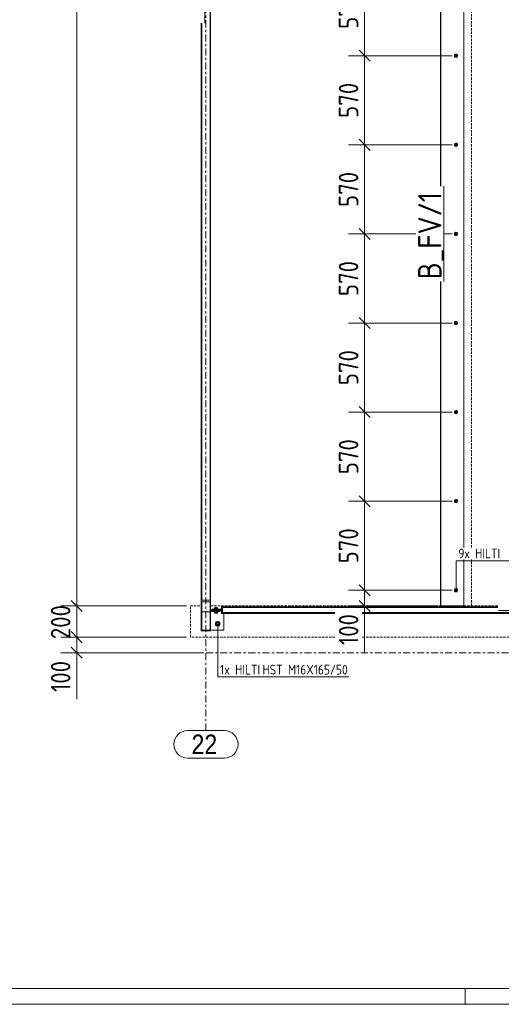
# Model space of a CAD drawing. Header units: millimetres. Extents: x 2063 to 3250, y -90 to 749.
# Tile 2 of 14: x 2376 to 2500, y -90 to 162. Entities that reach past the tile are written whole.
import ezdxf

# ---------------------------------------------------------------- set-up
doc = ezdxf.new("R2010")
doc.units = ezdxf.units.MM
doc.header["$LTSCALE"] = 0.6
for name, pattern in [('VERDECKT2', [1.5, 1, -0.5]), ('XKITLINE00', [0]), ('XKITLINE03', [6, 3, -1, 1, -1])]:
    doc.linetypes.add(name, pattern=pattern)
for name, color, linetype, lineweight in [('Bolt', 7, 'Continuous', 0), ('BoltMark', 3, 'Continuous', 0), ('DrawingSheet', 5, 'Continuous', 0), ('Part', 2, 'Continuous', 0), ('PartMark', 3, 'Continuous', 0), ('S-GRID', 1, 'Continuous', 0), ('Z-DIMENSIONS', 1, 'Continuous', 0)]:
    doc.layers.add(name, color=color, linetype=linetype, lineweight=lineweight)
doc.styles.add('ARIAL', font='ARIAL.TTF')
doc.styles.add('ISOCPEUR', font='ISOCPEUR.TTF')

msp = doc.modelspace()

# ---------------------------------------------------------------- linework, layer by layer
at = {"layer": 'Bolt', "color": 3, "linetype": 'XKITLINE00', "lineweight": 0}
for p, q in [((2488, 153.17), (2487.68, 152.98)), ((2487.68, 152.98), (2487.68, 152.62)), ((2487.68, 152.62), (2488, 152.43)), ((2488.32, 152.98), (2488, 153.17)), ((2488, 152.43), (2488.32, 152.62)), ((2488.32, 152.62), (2488.32, 152.98)), ((2488, 130.37), (2487.68, 130.18)), ((2487.68, 130.18), (2487.68, 129.82)), ((2487.68, 129.82), (2488, 129.63)), ((2488.32, 130.18), (2488, 130.37)), ((2488, 129.63), (2488.32, 129.82)), ((2488.32, 129.82), (2488.32, 130.18)), ((2488, 107.57), (2487.68, 107.38)), ((2487.68, 107.38), (2487.68, 107.02)), ((2487.68, 107.02), (2488, 106.83)), ((2488.32, 107.38), (2488, 107.57)), ((2488, 106.83), (2488.32, 107.02)), ((2488.32, 107.02), (2488.32, 107.38)), ((2488, 84.77), (2487.68, 84.58)), ((2487.68, 84.58), (2487.68, 84.22)), ((2487.68, 84.22), (2488, 84.03)), ((2488.32, 84.58), (2488, 84.77)), ((2488, 84.03), (2488.32, 84.22)), ((2488.32, 84.22), (2488.32, 84.58)), ((2488, 61.97), (2487.68, 61.78)), ((2487.68, 61.78), (2487.68, 61.42)), ((2487.68, 61.42), (2488, 61.23)), ((2488.32, 61.78), (2488, 61.97)), ((2488, 61.23), (2488.32, 61.42)), ((2488.32, 61.42), (2488.32, 61.78)), ((2488, 39.17), (2487.68, 38.98)), ((2487.68, 38.98), (2487.68, 38.62)), ((2487.68, 38.62), (2488, 38.43)), ((2488.32, 38.98), (2488, 39.17)), ((2488, 38.43), (2488.32, 38.62)), ((2488.32, 38.62), (2488.32, 38.98)), ((2488, 16.37), (2487.68, 16.18)), ((2487.68, 16.18), (2487.68, 15.82)), ((2487.68, 15.82), (2488, 15.63)), ((2488.32, 16.18), (2488, 16.37)), ((2488, 15.63), (2488.32, 15.82)), ((2488.32, 15.82), (2488.32, 16.18)), ((2426.12, 11.03), (2426.17, 11.08)), ((2426.18, 10.96), (2426.12, 11.03)), ((2426.12, 10.93), (2426.12, 11.03)), ((2426.16, 10.98), (2426.12, 10.93)), ((2426.12, 10.93), (2426.18, 10.86)), ((2426.12, 10.55), (2426.13, 10.56)), ((2426.13, 10.56), (2426.12, 10.46)), ((2426.18, 10.48), (2426.12, 10.55)), ((2426.12, 10.45), (2426.12, 10.55)), ((2426.12, 10.46), (2426.12, 10.45)), ((2426.12, 10.46), (2427.08, 10.46)), ((2426.12, 10.45), (2426.18, 10.38)), ((2427.07, 10.56), (2426.13, 10.56)), ((2426.17, 11.08), (2426.16, 10.98)), ((2426.16, 10.98), (2427.04, 10.98)), ((2426.17, 11.08), (2426.18, 11.1)), ((2427.03, 11.08), (2426.17, 11.08)), ((2426.18, 11.1), (2426.22, 11.11)), ((2426.36, 10.9), (2426.18, 10.96)), ((2426.18, 10.86), (2426.36, 10.81)), ((2426.36, 10.43), (2426.18, 10.48)), ((2426.18, 10.38), (2426.36, 10.33)), ((2426.6, 11.54), (2426.22, 11.47)), ((2426.39, 11.5), (2426.22, 11.16)), ((2426.22, 11.47), (2426.22, 10.96)), ((2426.6, 11.28), (2426.22, 11.34)), ((2426.22, 10.96), (2426.6, 10.9)), ((2426.24, 10.46), (2426.24, 10.11)), ((2426.6, 10.33), (2426.24, 10.39)), ((2426.96, 10.14), (2426.24, 10.14)), ((2426.24, 10.11), (2426.6, 10.04)), ((2426.32, 10.93), (2426.33, 10.96)), ((2426.33, 10.91), (2426.32, 10.93)), ((2426.32, 10.74), (2426.32, 10.93)), ((2426.32, 10.74), (2426.33, 10.76)), ((2426.33, 10.76), (2426.32, 10.74)), ((2426.33, 10.71), (2426.32, 10.74)), ((2426.32, 10.74), (2426.33, 10.71)), ((2426.32, 10.55), (2426.32, 10.74)), ((2426.33, 10.56), (2426.32, 10.55)), ((2426.32, 10.55), (2426.33, 10.52)), ((2426.33, 10.96), (2426.37, 10.98)), ((2426.37, 10.88), (2426.33, 10.91)), ((2426.33, 10.76), (2426.34, 10.77)), ((2426.34, 10.77), (2426.33, 10.7)), ((2426.34, 10.77), (2426.33, 10.76)), ((2426.37, 10.69), (2426.33, 10.71)), ((2426.33, 10.7), (2426.33, 10.56)), ((2426.33, 10.52), (2426.37, 10.5)), ((2426.37, 10.98), (2426.34, 10.77)), ((2426.86, 10.77), (2426.34, 10.77)), ((2426.36, 11.52), (2426.39, 11.56)), ((2426.39, 11.49), (2426.36, 11.52)), ((2426.36, 10.45), (2426.36, 11.52)), ((2426.6, 10.89), (2426.36, 10.9)), ((2426.39, 10.82), (2426.36, 10.46)), ((2426.36, 10.81), (2426.6, 10.79)), ((2426.36, 10.46), (2426.36, 10.45)), ((2426.36, 10.45), (2426.39, 10.42)), ((2426.6, 10.41), (2426.36, 10.43)), ((2426.36, 10.33), (2426.6, 10.31)), ((2426.37, 10.98), (2426.38, 10.98)), ((2426.83, 10.98), (2426.37, 10.98)), ((2426.44, 10.86), (2426.37, 10.88)), ((2426.44, 10.67), (2426.37, 10.69)), ((2426.37, 10.5), (2426.44, 10.48)), ((2426.39, 11.56), (2426.48, 11.58)), ((2426.81, 11.5), (2426.39, 11.5)), ((2426.48, 11.46), (2426.39, 11.49)), ((2426.48, 11.12), (2426.39, 10.82)), ((2426.39, 10.42), (2426.48, 10.39)), ((2426.51, 10.85), (2426.44, 10.86)), ((2426.51, 10.66), (2426.44, 10.67)), ((2426.44, 10.48), (2426.51, 10.47)), ((2426.48, 11.58), (2426.6, 11.59)), ((2426.6, 11.45), (2426.48, 11.46)), ((2426.6, 11.23), (2426.48, 11.12)), ((2426.48, 10.39), (2426.6, 10.38)), ((2426.6, 10.85), (2426.51, 10.85)), ((2426.6, 10.66), (2426.51, 10.66)), ((2426.51, 10.47), (2426.6, 10.47)), ((2426.6, 11.59), (2426.72, 11.58)), ((2426.98, 11.47), (2426.6, 11.54)), ((2426.72, 11.46), (2426.6, 11.45)), ((2426.98, 11.34), (2426.6, 11.28)), ((2426.6, 10.9), (2426.6, 11.28)), ((2426.72, 11.12), (2426.6, 11.23)), ((2426.6, 10.9), (2426.98, 10.96)), ((2426.84, 10.9), (2426.6, 10.89)), ((2426.69, 10.85), (2426.6, 10.85)), ((2426.6, 10.79), (2426.84, 10.81)), ((2426.69, 10.66), (2426.6, 10.66)), ((2426.6, 10.47), (2426.69, 10.47)), ((2426.84, 10.43), (2426.6, 10.41)), ((2426.6, 10.38), (2426.72, 10.39)), ((2426.96, 10.39), (2426.6, 10.33)), ((2426.6, 10.31), (2426.84, 10.33)), ((2426.6, 10.04), (2426.6, 10.33)), ((2426.6, 10.04), (2426.96, 10.11)), ((2426.76, 10.86), (2426.69, 10.85)), ((2426.76, 10.67), (2426.69, 10.66)), ((2426.69, 10.47), (2426.76, 10.48)), ((2426.72, 11.58), (2426.81, 11.56)), ((2426.81, 11.49), (2426.72, 11.46)), ((2426.81, 10.82), (2426.72, 11.12)), ((2426.72, 10.39), (2426.81, 10.42)), ((2426.83, 10.88), (2426.76, 10.86)), ((2426.83, 10.69), (2426.76, 10.67)), ((2426.76, 10.48), (2426.83, 10.5)), ((2426.81, 11.56), (2426.84, 11.52)), ((2426.84, 11.52), (2426.81, 11.49)), ((2426.98, 11.16), (2426.81, 11.5)), ((2426.84, 10.46), (2426.81, 10.82)), ((2426.81, 10.42), (2426.84, 10.45)), ((2426.82, 10.98), (2426.83, 10.98)), ((2426.83, 10.98), (2426.87, 10.96)), ((2426.86, 10.77), (2426.83, 10.98)), ((2426.87, 10.91), (2426.83, 10.88)), ((2426.87, 10.71), (2426.83, 10.69)), ((2426.83, 10.5), (2426.87, 10.52)), ((2426.84, 10.45), (2426.84, 11.52)), ((2427.02, 10.96), (2426.84, 10.9)), ((2426.84, 10.81), (2427.02, 10.86)), ((2427.02, 10.48), (2426.84, 10.43)), ((2426.84, 10.45), (2426.84, 10.46)), ((2426.84, 10.33), (2427.02, 10.38)), ((2426.86, 10.77), (2426.87, 10.76)), ((2426.87, 10.76), (2426.86, 10.77)), ((2426.87, 10.96), (2426.88, 10.93)), ((2426.88, 10.93), (2426.87, 10.91)), ((2426.87, 10.76), (2426.88, 10.74)), ((2426.88, 10.74), (2426.87, 10.76)), ((2426.88, 10.74), (2426.87, 10.71)), ((2426.87, 10.71), (2426.88, 10.74)), ((2426.87, 10.56), (2426.87, 10.7)), ((2426.88, 10.55), (2426.87, 10.56)), ((2426.87, 10.52), (2426.88, 10.55)), ((2426.88, 10.74), (2426.88, 10.93)), ((2426.88, 10.55), (2426.88, 10.74)), ((2426.96, 10.46), (2426.96, 10.11)), ((2426.98, 11.47), (2426.98, 10.96)), ((2426.98, 11.11), (2427.02, 11.1)), ((2427.02, 11.1), (2427.03, 11.08)), ((2427.08, 11.03), (2427.02, 10.96)), ((2427.02, 10.86), (2427.08, 10.93)), ((2427.08, 10.55), (2427.02, 10.48)), ((2427.02, 10.38), (2427.08, 10.45)), ((2427.03, 11.08), (2427.08, 11.03)), ((2427.04, 10.98), (2427.03, 11.08)), ((2427.08, 10.93), (2427.04, 10.98)), ((2427.07, 10.56), (2427.08, 10.55)), ((2427.08, 10.46), (2427.07, 10.56)), ((2427.08, 10.93), (2427.08, 11.03)), ((2427.08, 10.45), (2427.08, 10.55)), ((2427.08, 10.45), (2427.08, 10.46)), ((2426.52, 7.67), (2427, 7.94)), ((2426.52, 7.11), (2426.52, 7.67)), ((2427, 7.94), (2427.48, 7.67)), ((2427.48, 7.67), (2427.48, 7.11)), ((2427, 6.83), (2426.52, 7.11)), ((2427.48, 7.11), (2427, 6.83))]:
    msp.add_line(p, q, dxfattribs=at)
for centre, radius, start, end in [((2488, 152.8), 0.42, 120, 300), ((2488, 152.8), 0.42, 300, 120), ((2488, 152.8), 0.2, 120, 300), ((2488, 152.8), 0.2, 300, 120), ((2488, 130), 0.42, 120, 300), ((2488, 130), 0.42, 300, 120), ((2488, 130), 0.2, 120, 300), ((2488, 130), 0.2, 300, 120), ((2488, 107.2), 0.42, 120, 300), ((2488, 107.2), 0.42, 300, 120), ((2488, 107.2), 0.2, 120, 300), ((2488, 107.2), 0.2, 300, 120), ((2488, 84.4), 0.42, 120, 300), ((2488, 84.4), 0.42, 300, 120), ((2488, 84.4), 0.2, 120, 300), ((2488, 84.4), 0.2, 300, 120), ((2488, 61.6), 0.42, 120, 300), ((2488, 61.6), 0.42, 300, 120), ((2488, 61.6), 0.2, 120, 300), ((2488, 61.6), 0.2, 300, 120), ((2488, 38.8), 0.42, 120, 300), ((2488, 38.8), 0.42, 300, 120), ((2488, 38.8), 0.2, 120, 300), ((2488, 38.8), 0.2, 300, 120), ((2488, 16), 0.42, 120, 300), ((2488, 16), 0.42, 300, 120), ((2488, 16), 0.2, 120, 300), ((2488, 16), 0.2, 300, 120), ((2427, 7.39), 0.6, 120, 300), ((2427, 7.39), 0.32, 30, 210), ((2427, 7.39), 0.6, 300, 120), ((2427, 7.39), 0.32, 210, 30)]:
    msp.add_arc(centre, radius, start, end, dxfattribs=at)
at = {"layer": 'BoltMark', "color": 4, "linetype": 'XKITLINE00', "lineweight": 0}
for p, q in [((2488, 23.57), (2526.47, 23.57)), ((2488, 16), (2488, 23.57)), ((2427, 7.39), (2427, -6.17)), ((2427, -6.17), (2460.53, -6.17))]:
    msp.add_line(p, q, dxfattribs=at)
at = {"layer": 'DrawingSheet', "color": 3, "linetype": 'XKITLINE00', "lineweight": 0}
msp.add_line((2067.33, -85.96), (3246.33, -85.96), dxfattribs=at)
at = {"layer": 'DrawingSheet', "color": 2, "linetype": 'XKITLINE00', "lineweight": 0}
for p, q in [((2490.33, -89.96), (2490.33, -85.96)), ((2063.33, -89.96), (3250.33, -89.96))]:
    msp.add_line(p, q, dxfattribs=at)
at = {"layer": 'Part', "color": 2, "linetype": 'XKITLINE00', "lineweight": 0}
for p, q in [((2425.08, 339.4), (2425.08, 13.49)), ((2425.2, 13.49), (2425.2, 339.4)), ((2484, 202.4), (2484, 119.4)), ((2484.12, 119.4), (2484.12, 202.4)), ((2490, 26.97), (2490, 186.97)), ((2422.8, 13.49), (2422.8, 161.13)), ((2422.92, 161.13), (2422.92, 13.49)), ((2484, 95), (2484, 12)), ((2484.12, 12), (2484.12, 95)), ((2490, 12), (2490, 23.87)), ((2422.8, 5.8), (2422.8, 13.49)), ((2422.8, 13.49), (2425.2, 13.49)), ((2422.92, 13.49), (2422.8, 13.49)), ((2425.08, 13.08), (2422.92, 13.08)), ((2422.92, 13.08), (2422.92, 5.8)), ((2425.08, 13.49), (2425.2, 13.49)), ((2425.08, 5.8), (2425.08, 13.08)), ((2425.2, 5.8), (2425.2, 13.49)), ((2422.92, 10.46), (2425.08, 10.46)), ((2425.2, 11), (2425.6, 11)), ((2425.2, 10.56), (2425.2, 10.77)), ((2425.2, 10.77), (2427.6, 10.77)), ((2425.2, 10.56), (2427.6, 10.56)), ((2425.6, 11.16), (2425.6, 10.77)), ((2425.6, 11.16), (2428, 11.16)), ((2425.6, 10.98), (2428, 10.98)), ((2425.6, 10.77), (2428, 10.77)), ((2427.6, 10.56), (2427.6, 10.77)), ((2428.2, 11.75), (2428, 11.75)), ((2428, 11.75), (2428, 10.04)), ((2428, 11.71), (2428.2, 11.71)), ((2428, 10.77), (2428, 10.98)), ((2428.2, 11.75), (2498.67, 11.75)), ((2428.2, 11.59), (2428.2, 11.75)), ((2428.2, 10.04), (2428.2, 11.75)), ((2428.2, 11.71), (2498.67, 11.71)), ((2498.67, 11.59), (2428.2, 11.59)), ((2428.2, 10.3), (2457, 10.3)), ((2428.2, 10.04), (2428.2, 10.16)), ((2457, 10.16), (2428.2, 10.16)), ((2464, 10.3), (2523.8, 10.3)), ((2523.8, 10.16), (2464, 10.16)), ((2484, 12), (2490, 12)), ((2428, 10.04), (2428.2, 10.04)), ((2428.2, 10.04), (2457, 10.04)), ((2428.6, 5.8), (2428.6, 10.04)), ((2464, 10.04), (2523.8, 10.04)), ((2422.92, 5.8), (2422.8, 5.8)), ((2422.8, 5.6), (2422.8, 5.8)), ((2422.8, 5.8), (2425.2, 5.8)), ((2422.8, 5.6), (2425.2, 5.6)), ((2425.08, 5.8), (2425.2, 5.8)), ((2425.2, 5.8), (2428.6, 5.8)), ((2425.2, 5.6), (2425.2, 5.8))]:
    msp.add_line(p, q, dxfattribs=at)
at = {"layer": 'Part', "color": 4, "linetype": 'VERDECKT2', "lineweight": 0}
for p, q in [((2492, 26.97), (2492, 186.97)), ((2492, 12), (2492, 23.87)), ((2420, 4), (2420, 12)), ((2420, 12), (2422.8, 12)), ((2425.2, 12), (2484, 12)), ((2490, 12), (2498.67, 12)), ((2490, 12), (2492, 12)), ((2457, 4), (2420, 4)), ((2840, 4), (2464, 4))]:
    msp.add_line(p, q, dxfattribs=at)
at = {"layer": 'PartMark', "color": 1, "linetype": 'XKITLINE00', "lineweight": 0}
for p, q in [((2423.7, 161.13), (2423.7, 189.14)), ((2484.9, 95), (2484.9, 119.4)), ((2498.87, 10.85), (2521.21, 10.85))]:
    msp.add_line(p, q, dxfattribs=at)
at = {"layer": 'S-GRID', "color": 1, "linetype": 'XKITLINE03', "lineweight": 0}
for p, q in [((2424, -19.93), (2424, 697.28)), ((2398.84, 0), (2582.69, 0))]:
    msp.add_line(p, q, dxfattribs=at)
at = {"layer": 'S-GRID', "color": 1, "linetype": 'XKITLINE00', "lineweight": 0}
for p, q in [((2419.29, -19.93), (2428.71, -19.93)), ((2419.29, -26.93), (2428.71, -26.93))]:
    msp.add_line(p, q, dxfattribs=at)
for centre, start, end in [((2419.29, -23.43), 90, 270), ((2428.71, -23.43), 270, 90)]:
    msp.add_arc(centre, 3.5, start, end, dxfattribs=at)
at = {"layer": 'Z-DIMENSIONS', "color": 7, "linetype": 'XKITLINE00', "lineweight": 0}
for p, q in [((2390.91, 12), (2390.91, 668)), ((2464.6, 152.8), (2464.6, 175.6)), ((2463.18, 154.21), (2466.01, 151.39)), ((2463.18, 154.21), (2466.01, 151.39)), ((2487, 152.8), (2460.5, 152.8)), ((2487, 152.8), (2460.5, 152.8)), ((2464.6, 130), (2464.6, 152.8)), ((2463.18, 131.41), (2466.01, 128.59)), ((2463.18, 131.41), (2466.01, 128.59)), ((2487, 130), (2460.5, 130)), ((2487, 130), (2460.5, 130)), ((2464.6, 107.2), (2464.6, 130)), ((2463.18, 108.61), (2466.01, 105.79)), ((2463.18, 108.61), (2466.01, 105.79)), ((2477.7, 107.2), (2460.5, 107.2)), ((2477.7, 107.2), (2460.5, 107.2)), ((2464.6, 84.4), (2464.6, 107.2)), ((2487, 107.2), (2484.9, 107.2)), ((2487, 107.2), (2484.9, 107.2)), ((2463.18, 85.81), (2466.01, 82.99)), ((2463.18, 85.81), (2466.01, 82.99)), ((2487, 84.4), (2460.5, 84.4)), ((2487, 84.4), (2460.5, 84.4)), ((2464.6, 61.6), (2464.6, 84.4)), ((2463.18, 63.01), (2466.01, 60.19)), ((2463.18, 63.01), (2466.01, 60.19)), ((2487, 61.6), (2460.5, 61.6)), ((2487, 61.6), (2460.5, 61.6)), ((2464.6, 38.8), (2464.6, 61.6)), ((2487, 38.8), (2460.5, 38.8)), ((2487, 38.8), (2460.5, 38.8)), ((2463.18, 40.21), (2466.01, 37.39)), ((2463.18, 40.21), (2466.01, 37.39)), ((2464.6, 16), (2464.6, 38.8)), ((2487, 16), (2460.5, 16)), ((2487, 16), (2460.5, 16)), ((2463.18, 17.41), (2466.01, 14.59)), ((2463.18, 17.41), (2466.01, 14.59)), ((2464.6, 12), (2464.6, 16)), ((2389.5, 13.41), (2392.33, 10.59)), ((2390.31, 12.6), (2392.33, 10.59)), ((2463.18, 13.41), (2466.01, 10.59)), ((2419, 12), (2386.81, 12)), ((2419, 12), (2390.31, 12)), ((2390.91, 4), (2390.91, 12)), ((2483, 12), (2460.5, 12)), ((2464.6, 12), (2464.6, 0.09)), ((2464.6, 12), (2464.6, 0.09)), ((2389.5, 5.41), (2392.33, 2.59)), ((2419, 4), (2386.81, 4)), ((2390.31, 4.6), (2392.33, 2.59)), ((2419, 4), (2390.31, 4)), ((2390.91, 0), (2390.91, 4)), ((2423, 0), (2386.81, 0)), ((2389.5, 1.41), (2392.33, -1.41)), ((2390.91, 0), (2390.91, -11.91)), ((2390.91, 0), (2390.91, -11.91))]:
    msp.add_line(p, q, dxfattribs=at)
at = {"layer": 'Z-DIMENSIONS', "color": 3}
for p in [(2464.6, 152.8), (2464.6, 152.8), (2464.6, 130), (2464.6, 130), (2464.6, 107.2), (2464.6, 107.2), (2464.6, 84.4), (2464.6, 84.4), (2464.6, 61.6), (2464.6, 61.6), (2464.6, 38.8), (2464.6, 38.8), (2464.6, 16), (2464.6, 16), (2390.91, 12), (2390.91, 12), (2464.6, 12), (2390.91, 4), (2390.91, 4), (2390.91, 0)]:
    msp.add_point(p, dxfattribs=at)

# ---------------------------------------------------------------- texts
at = {"layer": 'BoltMark', "color": 4, "style": 'ISOCPEUR', "width": 0.85}
for s, p in [('9', (2488.6, 24.17)), ('x HILTI', (2490.1, 24.17)), ('1', (2427.6, -5.57)), ('x HILTI', (2428.67, -5.57)), ('HST M16X165/50', (2438.45, -5.57))]:
    msp.add_text(s, height=2.5, dxfattribs=at).set_placement(p)
at = {"layer": 'PartMark', "color": 1, "style": 'ISOCPEUR', "width": 0.85}
msp.add_text('B_FV/1', height=6, rotation=90.0002, dxfattribs=at).set_placement((2484.3, 95.6))
at = {"layer": 'S-GRID', "color": 7, "style": 'ARIAL', "width": 0.85}
msp.add_text('22', height=5, dxfattribs=at).set_placement((2420.29, -25.93))
at = {"layer": 'Z-DIMENSIONS', "color": 3, "style": 'ISOCPEUR', "width": 0.85}
for s, p in [('570', (2463, 159.69)), ('570', (2463, 136.89)), ('570', (2463, 114.09)), ('570', (2463, 91.29)), ('570', (2463, 68.49)), ('570', (2463, 45.69)), ('570', (2463, 22.89)), ('200', (2389.31, 3.49)), ('100', (2463, 1.96)), ('100', (2389.31, -10.04))]:
    msp.add_text(s, height=5, rotation=90.0002, dxfattribs=at).set_placement(p)

doc.saveas('drawing.dxf')
